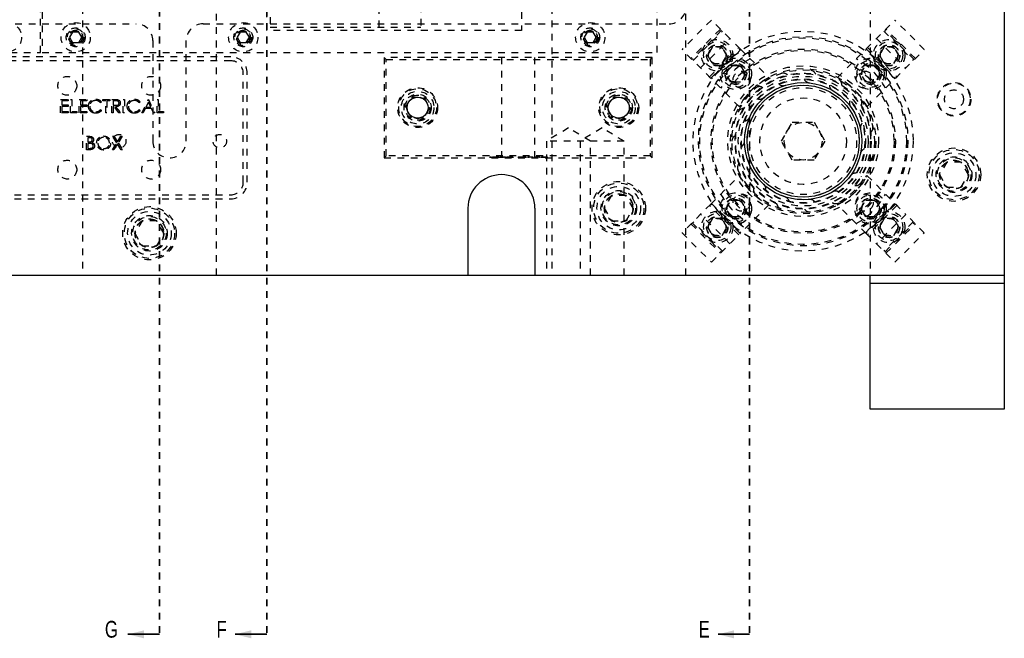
# Model space of a CAD drawing. Header units: inches. Extents: x 1694 to 2505, y -239 to -56.
# Tile 60 of 179: x 1749 to 1763, y -172 to -163. Entities that reach past the tile are written whole.
import ezdxf

# ---------------------------------------------------------------- set-up
doc = ezdxf.new("R2010")
doc.units = ezdxf.units.IN
doc.header["$LTSCALE"] = 0.5
doc.header["$MEASUREMENT"] = 0
doc.linetypes.add('HIDDEN', pattern=[0.225, 0.15, -0.075])
doc.linetypes.add('PHANTOM', pattern=[0.25, 0.125, -0.025, 0.025, -0.025, 0.025, -0.025])
doc.layers.add('SID-M-H', color=4, linetype='HIDDEN')
doc.layers.add('SID-M-S', color=105, linetype='Continuous')
doc.styles.add('SLDTEXTSTYLE0', font='TXT', dxfattribs={"width": 0.595745})

msp = doc.modelspace()

# ---------------------------------------------------------------- linework, layer by layer
at = {"color": 7, "linetype": 'PHANTOM', "lineweight": 35}
for p, q in [((1750.61658, -137.23909), (1750.61658, -171.9591)), ((1752.21658, -137.23909), (1752.21658, -171.9591)), ((1759.41658, -137.23909), (1759.41658, -171.9591))]:
    msp.add_line(p, q, dxfattribs=at)
at = {"color": 7, "linetype": 'Continuous', "lineweight": 35}
for p, q in [((1750.61658, -171.9591), (1750.14658, -171.9591)), ((1752.21658, -171.9591), (1751.74658, -171.9591)), ((1759.41658, -171.9591), (1758.94658, -171.9591))]:
    msp.add_line(p, q, dxfattribs=at)
for points in [[(1750.14658, -171.9591), (1750.38658, -172.0191), (1750.38658, -171.8991)], [(1751.74658, -171.9591), (1751.98658, -172.0191), (1751.98658, -171.8991)], [(1758.94658, -171.9591), (1759.18658, -172.0191), (1759.18658, -171.8991)]]:
    msp.add_solid(points, dxfattribs=at)
at = {"layer": 'SID-M-H'}
for p, q in [((1749.46658, -142.5991), (1749.46658, -166.5991)), ((1751.46658, -166.5991), (1751.46658, -142.5991)), ((1756.46658, -142.5991), (1756.46658, -166.5991)), ((1758.46658, -166.5991), (1758.46658, -142.5991)), ((1761.21658, -142.5991), (1761.21658, -166.5991)), ((1748.84158, -163.2741), (1748.84158, -161.1491)), ((1752.26658, -161.1491), (1752.26658, -162.8991)), ((1753.89158, -162.8991), (1753.89158, -161.1491)), ((1754.51658, -162.1741), (1754.51658, -162.8991)), ((1748.86658, -162.2741), (1748.86658, -163.2741)), ((1752.21658, -162.9491), (1752.21658, -162.2741)), ((1756.01658, -162.2741), (1756.01658, -162.9491)), ((1758.04158, -163.2741), (1758.04158, -162.2741)), ((1741.66594, -162.8491), (1750.26658, -162.8491)), ((1751.26658, -162.8491), (1758.21658, -162.8491)), ((1758.84798, -162.79208), (1758.40957, -163.23049)), ((1759.12419, -163.06829), (1758.84798, -162.79208)), ((1761.15695, -163.22032), (1761.58519, -162.79208)), ((1762.02359, -163.23049), (1761.58519, -162.79208)), ((1749.32155, -162.9711), (1749.27652, -163.0491)), ((1749.41162, -162.9711), (1749.32155, -162.9711)), ((1749.45665, -163.0491), (1749.41162, -162.9711)), ((1751.82155, -162.9711), (1751.77652, -163.0491)), ((1751.91162, -162.9711), (1751.82155, -162.9711)), ((1751.95665, -163.0491), (1751.91162, -162.9711)), ((1756.01658, -162.9491), (1752.21658, -162.9491)), ((1752.26658, -162.8991), (1754.51658, -162.8991)), ((1756.99655, -162.9711), (1756.95152, -163.0491)), ((1757.08662, -162.9711), (1756.99655, -162.9711)), ((1757.13165, -163.0491), (1757.08662, -162.9711)), ((1758.98162, -162.92573), (1758.54321, -163.36413)), ((1759.00001, -162.94411), (1758.5616, -163.38252)), ((1758.57397, -163.39489), (1759.01238, -162.95649)), ((1761.42079, -162.95649), (1761.85919, -163.39489)), ((1761.87157, -163.38252), (1761.43316, -162.94411)), ((1761.88995, -163.36413), (1761.45154, -162.92573)), ((1749.27652, -163.0491), (1749.32155, -163.1271)), ((1749.32155, -163.1271), (1749.41162, -163.1271)), ((1749.41162, -163.1271), (1749.45665, -163.0491)), ((1750.51658, -163.0991), (1750.51658, -164.5991)), ((1751.01658, -164.5991), (1751.01658, -163.0991)), ((1751.77652, -163.0491), (1751.82155, -163.1271)), ((1751.82155, -163.1271), (1751.91162, -163.1271)), ((1751.91162, -163.1271), (1751.95665, -163.0491)), ((1756.95152, -163.0491), (1756.99655, -163.1271)), ((1756.99655, -163.1271), (1757.08662, -163.1271)), ((1757.08662, -163.1271), (1757.13165, -163.0491)), ((1758.68578, -163.5067), (1759.12419, -163.06829)), ((1759.27622, -163.22032), (1759.12419, -163.06829)), ((1761.30898, -163.06829), (1761.74738, -163.5067)), ((1741.39158, -163.2741), (1748.84158, -163.2741)), ((1748.86658, -163.2741), (1758.04158, -163.2741)), ((1759.2654, -164.08632), (1758.40957, -163.23049)), ((1758.86278, -163.19246), (1758.79061, -163.31746)), ((1758.81942, -163.64034), (1759.25783, -163.20194)), ((1758.83781, -163.65873), (1759.27622, -163.22032)), ((1759.28859, -163.2327), (1758.85018, -163.6711)), ((1759.00712, -163.19246), (1758.86278, -163.19246)), ((1759.07929, -163.31746), (1759.00712, -163.19246)), ((1759.27622, -163.22032), (1759.70381, -163.64792)), ((1760.72936, -163.64792), (1761.15695, -163.22032)), ((1761.58298, -163.6711), (1761.14458, -163.2327)), ((1761.15695, -163.22032), (1761.59536, -163.65873)), ((1761.16776, -164.08632), (1762.02359, -163.23049)), ((1761.17533, -163.20194), (1761.61374, -163.64034)), ((1761.42605, -163.19246), (1761.35388, -163.31746)), ((1761.57038, -163.19246), (1761.42605, -163.19246)), ((1761.64255, -163.31746), (1761.57038, -163.19246)), ((1751.67908, -163.3391), (1748.05408, -163.3391)), ((1751.67908, -163.3991), (1748.05408, -163.3991)), ((1757.96658, -163.3491), (1753.96658, -163.3491)), ((1753.96658, -163.3491), (1753.96658, -164.8491)), ((1753.99658, -163.3791), (1753.96658, -163.3491)), ((1753.99658, -163.3791), (1757.93658, -163.3791)), ((1753.99658, -164.8191), (1753.99658, -163.3791)), ((1755.71658, -163.3491), (1755.71658, -164.8491)), ((1756.21658, -164.8491), (1756.21658, -163.3491)), ((1757.93658, -163.3791), (1757.96658, -163.3491)), ((1757.93658, -163.3791), (1757.93658, -164.8191)), ((1757.96658, -164.8491), (1757.96658, -163.3491)), ((1758.79061, -163.31746), (1758.86278, -163.44246)), ((1758.86278, -163.44246), (1759.00712, -163.44246)), ((1759.00712, -163.44246), (1759.07929, -163.31746)), ((1761.35388, -163.31746), (1761.42605, -163.44246)), ((1761.42605, -163.44246), (1761.57038, -163.44246)), ((1761.57038, -163.44246), (1761.64255, -163.31746)), ((1751.86658, -165.2116), (1751.86658, -163.5866)), ((1751.92658, -165.2116), (1751.92658, -163.5866)), ((1759.06682, -163.59367), (1759.13899, -163.46867)), ((1759.13899, -163.46867), (1759.28333, -163.46867)), ((1759.28333, -163.46867), (1759.3555, -163.59367)), ((1761.07767, -163.59367), (1761.14984, -163.46867)), ((1761.14984, -163.46867), (1761.29417, -163.46867)), ((1761.29417, -163.46867), (1761.36634, -163.59367)), ((1759.13899, -163.71867), (1759.06682, -163.59367)), ((1759.28333, -163.71867), (1759.13899, -163.71867)), ((1759.3555, -163.59367), (1759.28333, -163.71867)), ((1761.14984, -163.71867), (1761.07767, -163.59367)), ((1761.29417, -163.71867), (1761.14984, -163.71867)), ((1761.36634, -163.59367), (1761.29417, -163.71867)), ((1749.14222, -163.97683), (1749.25504, -163.97683)), ((1749.14222, -164.17683), (1749.14222, -163.97683)), ((1749.16017, -163.99735), (1749.16017, -164.05888)), ((1749.25504, -163.99735), (1749.16017, -163.99735)), ((1749.25504, -163.97683), (1749.25504, -163.99735)), ((1749.29094, -163.97683), (1749.30889, -163.97683)), ((1749.29094, -164.17683), (1749.29094, -163.97683)), ((1749.30889, -163.97683), (1749.30889, -164.15632)), ((1749.41915, -163.97683), (1749.53197, -163.97683)), ((1749.41915, -164.17683), (1749.41915, -163.97683)), ((1749.4371, -163.99735), (1749.4371, -164.05888)), ((1749.53197, -163.99735), (1749.4371, -163.99735)), ((1749.53197, -163.97683), (1749.53197, -163.99735)), ((1749.75248, -164.01353), (1749.73678, -164.02555)), ((1749.77043, -163.97683), (1749.87556, -163.97683)), ((1749.77043, -163.99735), (1749.77043, -163.97683)), ((1749.81402, -163.99735), (1749.77043, -163.99735)), ((1749.81402, -164.17683), (1749.81402, -163.99735)), ((1749.83197, -163.99735), (1749.83197, -164.17683)), ((1749.87556, -163.99735), (1749.83197, -163.99735)), ((1749.87556, -163.97683), (1749.87556, -163.99735)), ((1749.90633, -163.97683), (1749.94635, -163.97683)), ((1749.90633, -164.17683), (1749.90633, -163.97683)), ((1749.92428, -163.99735), (1749.92428, -164.06401)), ((1749.96178, -163.99735), (1749.92428, -163.99735)), ((1750.07556, -163.97683), (1750.09351, -163.97683)), ((1750.07556, -164.17683), (1750.07556, -163.97683)), ((1750.09351, -163.97683), (1750.09351, -164.17683)), ((1750.3294, -164.01353), (1750.3137, -164.02555)), ((1750.35504, -164.17683), (1750.44992, -163.97683)), ((1750.451, -164.01581), (1750.41478, -164.09222)), ((1750.44992, -163.97683), (1750.45248, -163.97683)), ((1750.48625, -164.09222), (1750.451, -164.01581)), ((1750.45248, -163.97683), (1750.54479, -164.17683)), ((1750.58069, -163.97683), (1750.59863, -163.97683)), ((1750.58069, -164.17683), (1750.58069, -163.97683)), ((1750.59863, -163.97683), (1750.59863, -164.15632)), ((1754.28645, -164.0991), (1754.37652, -163.9431)), ((1754.37652, -163.9431), (1754.55665, -163.9431)), ((1754.55665, -163.9431), (1754.64672, -164.0991)), ((1757.28645, -164.0991), (1757.37652, -163.9431)), ((1757.37652, -163.9431), (1757.55665, -163.9431)), ((1757.55665, -163.9431), (1757.64672, -164.0991)), ((1749.25504, -164.17683), (1749.14222, -164.17683)), ((1749.16017, -164.05888), (1749.25504, -164.05888)), ((1749.16017, -164.0794), (1749.16017, -164.15632)), ((1749.25504, -164.0794), (1749.16017, -164.0794)), ((1749.16017, -164.15632), (1749.25504, -164.15632)), ((1749.25504, -164.05888), (1749.25504, -164.0794)), ((1749.25504, -164.15632), (1749.25504, -164.17683)), ((1749.38581, -164.17683), (1749.29094, -164.17683)), ((1749.30889, -164.15632), (1749.38581, -164.15632)), ((1749.38581, -164.15632), (1749.38581, -164.17683)), ((1749.53197, -164.17683), (1749.41915, -164.17683)), ((1749.4371, -164.05888), (1749.53197, -164.05888)), ((1749.4371, -164.0794), (1749.4371, -164.15632)), ((1749.53197, -164.0794), (1749.4371, -164.0794)), ((1749.4371, -164.15632), (1749.53197, -164.15632)), ((1749.53197, -164.05888), (1749.53197, -164.0794)), ((1749.53197, -164.15632), (1749.53197, -164.17683)), ((1749.73678, -164.12811), (1749.75248, -164.14001)), ((1749.83197, -164.17683), (1749.81402, -164.17683)), ((1749.92428, -164.17683), (1749.90633, -164.17683)), ((1749.92428, -164.06401), (1749.96089, -164.06429)), ((1749.92428, -164.08452), (1749.92428, -164.17683)), ((1749.93886, -164.08452), (1749.92428, -164.08452)), ((1750.01234, -164.17683), (1749.93886, -164.08452)), ((1749.96105, -164.08452), (1750.03453, -164.17683)), ((1750.03453, -164.17683), (1750.01234, -164.17683)), ((1750.09351, -164.17683), (1750.07556, -164.17683)), ((1750.3137, -164.12811), (1750.3294, -164.14001)), ((1750.37464, -164.17683), (1750.35504, -164.17683)), ((1750.40504, -164.11273), (1750.37464, -164.17683)), ((1750.49571, -164.11273), (1750.40504, -164.11273)), ((1750.41478, -164.09222), (1750.48625, -164.09222)), ((1750.52528, -164.17683), (1750.49571, -164.11273)), ((1750.54479, -164.17683), (1750.52528, -164.17683)), ((1750.67556, -164.17683), (1750.58069, -164.17683)), ((1750.59863, -164.15632), (1750.67556, -164.15632)), ((1750.67556, -164.15632), (1750.67556, -164.17683)), ((1754.37652, -164.2551), (1754.28645, -164.0991)), ((1754.64672, -164.0991), (1754.55665, -164.2551)), ((1757.37652, -164.2551), (1757.28645, -164.0991)), ((1757.64672, -164.0991), (1757.55665, -164.2551)), ((1754.55665, -164.2551), (1754.37652, -164.2551)), ((1757.55665, -164.2551), (1757.37652, -164.2551)), ((1759.89182, -164.5991), (1760.0542, -164.31785)), ((1760.0542, -164.31785), (1760.37896, -164.31785)), ((1760.37896, -164.31785), (1760.54134, -164.5991)), ((1756.71658, -164.40195), (1756.38848, -164.5991)), ((1757.04468, -164.5991), (1756.71658, -164.40195)), ((1757.21658, -164.40195), (1756.88848, -164.5991)), ((1757.54468, -164.5991), (1757.21658, -164.40195)), ((1749.52992, -164.52683), (1749.56895, -164.52683)), ((1749.52992, -164.72683), (1749.52992, -164.52683)), ((1749.54787, -164.54735), (1749.54787, -164.61145)), ((1749.57223, -164.54735), (1749.54787, -164.54735)), ((1749.54787, -164.61145), (1749.55993, -164.61145)), ((1749.91582, -164.52683), (1749.93653, -164.52683)), ((1749.97856, -164.62483), (1749.91582, -164.52683)), ((1749.93653, -164.52683), (1749.9889, -164.60864)), ((1749.9889, -164.60864), (1750.04126, -164.52683)), ((1750.06198, -164.52683), (1749.99928, -164.62483)), ((1750.04126, -164.52683), (1750.06198, -164.52683)), ((1757.54468, -164.5991), (1756.38848, -164.5991)), ((1756.38848, -164.5991), (1756.38848, -166.5991)), ((1756.88848, -164.5991), (1756.88848, -166.5991)), ((1757.04468, -166.5991), (1757.04468, -164.5991)), ((1757.54468, -166.5991), (1757.54468, -164.5991)), ((1760.0542, -164.88035), (1759.89182, -164.5991)), ((1760.54134, -164.5991), (1760.37896, -164.88035)), ((1749.58401, -164.72683), (1749.52992, -164.72683)), ((1749.54787, -164.63196), (1749.54787, -164.70632)), ((1749.55977, -164.63196), (1749.54787, -164.63196)), ((1749.54787, -164.70632), (1749.57343, -164.70632)), ((1749.91326, -164.72683), (1749.97856, -164.62483)), ((1749.93397, -164.72683), (1749.91326, -164.72683)), ((1749.9889, -164.64102), (1749.93397, -164.72683)), ((1750.04383, -164.72683), (1749.9889, -164.64102)), ((1749.99928, -164.62483), (1750.06454, -164.72683)), ((1750.06454, -164.72683), (1750.04383, -164.72683)), ((1753.96658, -164.8491), (1753.99658, -164.8191)), ((1753.96658, -164.8491), (1757.96658, -164.8491)), ((1757.93658, -164.8191), (1753.99658, -164.8191)), ((1755.54248, -164.8341), (1755.54248, -164.8491)), ((1755.55397, -164.8341), (1755.55397, -164.8491)), ((1755.56545, -164.8341), (1755.56545, -164.8491)), ((1755.58311, -164.8341), (1755.58311, -164.8491)), ((1755.59548, -164.8341), (1755.59548, -164.8491)), ((1755.62918, -164.8341), (1755.62918, -164.8491)), ((1755.6296, -164.8341), (1755.6296, -164.8491)), ((1755.65916, -164.8341), (1755.65916, -164.8491)), ((1755.66438, -164.8341), (1755.66438, -164.8491)), ((1755.67674, -164.8341), (1755.67674, -164.8491)), ((1755.69088, -164.8341), (1755.69088, -164.8491)), ((1755.69088, -164.8341), (1755.70324, -164.8341)), ((1755.70324, -164.8341), (1755.70324, -164.8491)), ((1755.70501, -164.8341), (1755.77567, -164.8341)), ((1755.70501, -164.8341), (1755.70501, -164.8491)), ((1755.71914, -164.8341), (1755.71914, -164.8491)), ((1755.72138, -164.8341), (1755.72138, -164.8491)), ((1755.7288, -164.8341), (1755.7288, -164.8491)), ((1755.73292, -164.8341), (1755.73292, -164.8491)), ((1755.73363, -164.8341), (1755.73363, -164.8491)), ((1755.73537, -164.8341), (1755.73537, -164.8491)), ((1755.73761, -164.8341), (1755.73761, -164.8491)), ((1755.76861, -164.8341), (1755.76861, -164.8491)), ((1755.77567, -164.8341), (1755.77567, -164.8491)), ((1755.78097, -164.8341), (1755.78097, -164.8491)), ((1755.79511, -164.8341), (1755.79511, -164.8491)), ((1755.80747, -164.8341), (1755.80747, -164.8491)), ((1755.84118, -164.8341), (1755.84118, -164.8491)), ((1755.84159, -164.8341), (1755.84159, -164.8491)), ((1755.87115, -164.8341), (1755.87115, -164.8491)), ((1755.87637, -164.8341), (1755.87637, -164.8491)), ((1755.88874, -164.8341), (1755.88874, -164.8491)), ((1755.96647, -164.8341), (1755.96647, -164.8491)), ((1755.96647, -164.8341), (1755.99429, -164.8341)), ((1755.97883, -164.8341), (1755.97883, -164.8491)), ((1755.98852, -164.8341), (1755.98852, -164.8491)), ((1755.99429, -164.8341), (1755.99429, -164.8491)), ((1755.99465, -164.8341), (1755.99465, -164.8491)), ((1756.00917, -164.8341), (1756.00917, -164.8491)), ((1756.03087, -164.8341), (1756.03087, -164.8491)), ((1756.03404, -164.8341), (1756.03404, -164.8491)), ((1756.03802, -164.8341), (1756.03802, -164.8491)), ((1756.06716, -164.8341), (1756.06716, -164.8491)), ((1756.07953, -164.8341), (1756.07953, -164.8491)), ((1756.1078, -164.8341), (1756.18553, -164.8341)), ((1756.1078, -164.8341), (1756.1078, -164.8491)), ((1756.12016, -164.8341), (1756.12016, -164.8491)), ((1756.18553, -164.8341), (1756.18553, -164.8491)), ((1756.21026, -164.8341), (1756.21026, -164.8491)), ((1756.21026, -164.8341), (1756.28799, -164.8341)), ((1756.22263, -164.8341), (1756.22263, -164.8491)), ((1756.28799, -164.8341), (1756.28799, -164.8491)), ((1756.31272, -164.8341), (1756.31272, -164.8491)), ((1756.31272, -164.8341), (1756.33975, -164.8341)), ((1756.32509, -164.8341), (1756.32509, -164.8491)), ((1756.33494, -164.8341), (1756.33494, -164.8491)), ((1756.33975, -164.8341), (1756.33975, -164.8491)), ((1756.34921, -164.8341), (1756.34921, -164.8491)), ((1756.35029, -164.8341), (1756.35029, -164.8491)), ((1756.37003, -164.8341), (1756.37003, -164.8491)), ((1756.37113, -164.8341), (1756.37113, -164.8491)), ((1756.38515, -164.8341), (1756.38515, -164.8491)), ((1756.39752, -164.8341), (1756.39752, -164.8491)), ((1757.96658, -164.8491), (1757.93658, -164.8191)), ((1760.37896, -164.88035), (1760.0542, -164.88035)), ((1762.35833, -164.9116), (1762.25008, -165.0991)), ((1762.57484, -164.9116), (1762.35833, -164.9116)), ((1762.68309, -165.0991), (1762.57484, -164.9116)), ((1758.83781, -165.53946), (1759.2654, -165.11187)), ((1761.16776, -165.11187), (1761.74738, -165.69149)), ((1762.25008, -165.0991), (1762.35833, -165.2866)), ((1762.57484, -165.2866), (1762.68309, -165.0991)), ((1762.35833, -165.2866), (1762.57484, -165.2866)), ((1748.05408, -165.3991), (1751.67908, -165.3991)), ((1748.05408, -165.4591), (1751.67908, -165.4591)), ((1757.35833, -165.4116), (1757.25008, -165.5991)), ((1757.57484, -165.4116), (1757.35833, -165.4116)), ((1757.68309, -165.5991), (1757.57484, -165.4116)), ((1759.06682, -165.60452), (1759.13899, -165.47952)), ((1759.13899, -165.47952), (1759.28333, -165.47952)), ((1759.28333, -165.47952), (1759.3555, -165.60452)), ((1761.07767, -165.60452), (1761.14984, -165.47952)), ((1761.14984, -165.47952), (1761.29417, -165.47952)), ((1761.29417, -165.47952), (1761.36634, -165.60452)), ((1757.25008, -165.5991), (1757.35833, -165.7866)), ((1757.57484, -165.7866), (1757.68309, -165.5991)), ((1758.83781, -165.53946), (1758.40957, -165.9677)), ((1759.25783, -165.99625), (1758.81942, -165.55785)), ((1759.27622, -165.97787), (1758.83781, -165.53946)), ((1758.85018, -165.52709), (1759.28859, -165.96549)), ((1759.13899, -165.72952), (1759.06682, -165.60452)), ((1759.70381, -165.55028), (1759.27622, -165.97787)), ((1759.3555, -165.60452), (1759.28333, -165.72952)), ((1761.15695, -165.97787), (1760.72936, -165.55028)), ((1761.14984, -165.72952), (1761.07767, -165.60452)), ((1761.14458, -165.96549), (1761.58298, -165.52709)), ((1761.59536, -165.53946), (1761.15695, -165.97787)), ((1761.61374, -165.55785), (1761.17533, -165.99625)), ((1761.36634, -165.60452), (1761.29417, -165.72952)), ((1750.35833, -165.7866), (1750.25008, -165.9741)), ((1750.57484, -165.7866), (1750.35833, -165.7866)), ((1750.68309, -165.9741), (1750.57484, -165.7866)), ((1757.35833, -165.7866), (1757.57484, -165.7866)), ((1759.12419, -166.1299), (1758.68578, -165.69149)), ((1758.86278, -165.75573), (1758.79061, -165.88073)), ((1759.00712, -165.75573), (1758.86278, -165.75573)), ((1759.07929, -165.88073), (1759.00712, -165.75573)), ((1759.28333, -165.72952), (1759.13899, -165.72952)), ((1761.29417, -165.72952), (1761.14984, -165.72952)), ((1761.74738, -165.69149), (1761.30898, -166.1299)), ((1761.42605, -165.75573), (1761.35388, -165.88073)), ((1761.57038, -165.75573), (1761.42605, -165.75573)), ((1761.64255, -165.88073), (1761.57038, -165.75573)), ((1762.02359, -165.9677), (1761.74738, -165.69149)), ((1758.54321, -165.83406), (1758.98162, -166.27246)), ((1758.5616, -165.81567), (1759.00001, -166.25408)), ((1759.01238, -166.2417), (1758.57397, -165.8033)), ((1758.79061, -165.88073), (1758.86278, -166.00573)), ((1759.00712, -166.00573), (1759.07929, -165.88073)), ((1761.35388, -165.88073), (1761.42605, -166.00573)), ((1761.85919, -165.8033), (1761.42079, -166.2417)), ((1761.43316, -166.25408), (1761.87157, -165.81567)), ((1761.45154, -166.27246), (1761.88995, -165.83406)), ((1761.57038, -166.00573), (1761.64255, -165.88073)), ((1750.25008, -165.9741), (1750.35833, -166.1616)), ((1750.57484, -166.1616), (1750.68309, -165.9741)), ((1758.40957, -165.9677), (1758.84798, -166.40611)), ((1758.84798, -166.40611), (1759.27622, -165.97787)), ((1758.86278, -166.00573), (1759.00712, -166.00573)), ((1761.15695, -165.97787), (1761.30898, -166.1299)), ((1761.42605, -166.00573), (1761.57038, -166.00573)), ((1761.58519, -166.40611), (1762.02359, -165.9677)), ((1750.35833, -166.1616), (1750.57484, -166.1616)), ((1761.30898, -166.1299), (1761.58519, -166.40611))]:
    msp.add_line(p, q, dxfattribs=at)
for centre, radius in [((1748.34158, -163.0491), 0.2185), ((1749.36658, -163.0491), 0.2185), ((1751.86658, -163.0491), 0.2185), ((1757.04158, -163.0491), 0.2185), ((1749.36658, -163.0491), 0.1405), ((1749.36658, -163.0491), 0.125), ((1749.36658, -163.0491), 0.10497), ((1749.36658, -163.0491), 0.1047), ((1749.36658, -163.0491), 0.10418), ((1749.36658, -163.0491), 0.1005), ((1749.36658, -163.0491), 0.0975), ((1751.86658, -163.0491), 0.1405), ((1751.86658, -163.0491), 0.125), ((1751.86658, -163.0491), 0.10497), ((1751.86658, -163.0491), 0.1047), ((1751.86658, -163.0491), 0.10418), ((1751.86658, -163.0491), 0.1005), ((1751.86658, -163.0491), 0.0975), ((1757.04158, -163.0491), 0.1405), ((1757.04158, -163.0491), 0.125), ((1757.04158, -163.0491), 0.10497), ((1757.04158, -163.0491), 0.1047), ((1757.04158, -163.0491), 0.10418), ((1757.04158, -163.0491), 0.1005), ((1757.04158, -163.0491), 0.0975), ((1760.21658, -164.5991), 1.6415), ((1760.21658, -164.5991), 1.5625), ((1760.21658, -164.5991), 1.5425), ((1758.93495, -163.31746), 0.23438), ((1758.93495, -163.31746), 0.20312), ((1761.49821, -163.31746), 0.23438), ((1761.49821, -163.31746), 0.20312), ((1758.93495, -163.31746), 0.1595), ((1758.93495, -163.31746), 0.15625), ((1758.93495, -163.31746), 0.13297), ((1758.93495, -163.31746), 0.1327), ((1758.93495, -163.31746), 0.13218), ((1758.93495, -163.31746), 0.1285), ((1760.21658, -164.5991), 1.375), ((1760.21658, -164.5991), 1.355), ((1761.49821, -163.31746), 0.1595), ((1761.49821, -163.31746), 0.15625), ((1761.49821, -163.31746), 0.13297), ((1761.49821, -163.31746), 0.1327), ((1761.49821, -163.31746), 0.13218), ((1761.49821, -163.31746), 0.1285), ((1759.21116, -163.59367), 0.23438), ((1759.21116, -163.59367), 0.20312), ((1759.21116, -163.59367), 0.1595), ((1759.21116, -163.59367), 0.15625), ((1761.222, -163.59367), 0.23438), ((1761.222, -163.59367), 0.20312), ((1761.222, -163.59367), 0.1595), ((1761.222, -163.59367), 0.15625), ((1759.21116, -163.59367), 0.13297), ((1759.21116, -163.59367), 0.1327), ((1759.21116, -163.59367), 0.13218), ((1759.21116, -163.59367), 0.1285), ((1760.21658, -164.5991), 1.125), ((1760.21658, -164.5991), 1.0825), ((1760.21658, -164.5991), 1.0625), ((1759.29955, -163.68206), 0.1285), ((1760.21658, -164.5991), 1.01563), ((1761.13362, -163.68206), 0.1285), ((1761.222, -163.59367), 0.13297), ((1761.222, -163.59367), 0.1327), ((1761.222, -163.59367), 0.13218), ((1761.222, -163.59367), 0.1285), ((1749.24158, -163.7741), 0.1405), ((1750.49158, -163.7741), 0.1405), ((1760.21658, -164.5991), 1.00775), ((1760.21658, -164.5991), 0.96875), ((1760.21658, -164.5991), 0.92975), ((1760.21658, -164.5991), 0.92188), ((1760.21658, -164.5991), 0.8744), ((1762.46658, -163.9741), 0.25), ((1762.46658, -163.9741), 0.24213), ((1754.46658, -164.0991), 0.2969), ((1754.46658, -164.0991), 0.28125), ((1754.46658, -164.0991), 0.24375), ((1757.46658, -164.0991), 0.2969), ((1757.46658, -164.0991), 0.28125), ((1757.46658, -164.0991), 0.24375), ((1760.21658, -164.5991), 0.83665), ((1760.21658, -164.5991), 0.79788), ((1762.46658, -163.9741), 0.141), ((1754.46658, -164.0991), 0.203), ((1754.46658, -164.0991), 0.1875), ((1754.46658, -164.0991), 0.16072), ((1754.46658, -164.0991), 0.16045), ((1754.46658, -164.0991), 0.15993), ((1757.46658, -164.0991), 0.203), ((1757.46658, -164.0991), 0.1875), ((1757.46658, -164.0991), 0.16072), ((1757.46658, -164.0991), 0.16045), ((1757.46658, -164.0991), 0.15993), ((1760.21658, -164.5991), 0.64583), ((1760.21658, -164.5991), 0.28125), ((1750.01658, -164.5991), 0.1005), ((1751.51658, -164.5991), 0.1005), ((1762.46658, -165.0991), 0.3985), ((1762.46658, -165.0991), 0.375), ((1749.24158, -165.0241), 0.1405), ((1750.49158, -165.0241), 0.1405), ((1762.46658, -165.0991), 0.325), ((1762.46658, -165.0991), 0.2655), ((1762.46658, -165.0991), 0.25), ((1762.46658, -165.0991), 0.21542), ((1762.46658, -165.0991), 0.21515), ((1762.46658, -165.0991), 0.21463), ((1762.46658, -165.0991), 0.21095), ((1757.46658, -165.5991), 0.3985), ((1757.46658, -165.5991), 0.375), ((1757.46658, -165.5991), 0.325), ((1757.46658, -165.5991), 0.2655), ((1757.46658, -165.5991), 0.25), ((1757.46658, -165.5991), 0.21542), ((1757.46658, -165.5991), 0.21515), ((1757.46658, -165.5991), 0.21463), ((1757.46658, -165.5991), 0.21095), ((1759.21116, -165.60452), 0.23438), ((1759.21116, -165.60452), 0.20312), ((1759.21116, -165.60452), 0.1595), ((1759.21116, -165.60452), 0.15625), ((1759.21116, -165.60452), 0.13297), ((1759.21116, -165.60452), 0.1327), ((1759.21116, -165.60452), 0.13218), ((1759.21116, -165.60452), 0.1285), ((1759.29955, -165.51613), 0.1285), ((1761.222, -165.60452), 0.23438), ((1761.13362, -165.51613), 0.1285), ((1761.222, -165.60452), 0.20312), ((1761.222, -165.60452), 0.1595), ((1761.222, -165.60452), 0.15625), ((1761.222, -165.60452), 0.13297), ((1761.222, -165.60452), 0.1327), ((1761.222, -165.60452), 0.13218), ((1761.222, -165.60452), 0.1285), ((1750.46658, -165.9741), 0.3985), ((1750.46658, -165.9741), 0.375), ((1758.93495, -165.88073), 0.23438), ((1761.49821, -165.88073), 0.23438), ((1750.46658, -165.9741), 0.325), ((1750.46658, -165.9741), 0.2655), ((1750.46658, -165.9741), 0.25), ((1750.46658, -165.9741), 0.21542), ((1750.46658, -165.9741), 0.21515), ((1750.46658, -165.9741), 0.21463), ((1750.46658, -165.9741), 0.21095), ((1758.93495, -165.88073), 0.20313), ((1758.93495, -165.88073), 0.1595), ((1758.93495, -165.88073), 0.15625), ((1758.93495, -165.88073), 0.13297), ((1758.93495, -165.88073), 0.1327), ((1758.93495, -165.88073), 0.13218), ((1758.93495, -165.88073), 0.1285), ((1761.49821, -165.88073), 0.20312), ((1761.49821, -165.88073), 0.1595), ((1761.49821, -165.88073), 0.15625), ((1761.49821, -165.88073), 0.13297), ((1761.49821, -165.88073), 0.1327), ((1761.49821, -165.88073), 0.13218), ((1761.49821, -165.88073), 0.1285)]:
    msp.add_circle(centre, radius, dxfattribs=at)
for centre, radius, start, end in [((1758.21658, -162.5991), 0.25, 270, 90), ((1750.26658, -163.0991), 0.25, 0, 90), ((1751.26658, -163.0991), 0.25, 90, 180), ((1751.67908, -163.5866), 0.2475, 360, 90), ((1751.67908, -163.5866), 0.1875, 0, 90), ((1759.90369, -164.2862), 1.031, 117.501613, 152.498387), ((1760.52948, -164.2862), 1.031, 27.501613, 62.498387), ((1759.91722, -163.67776), 0.09375, 45.882154, 170.346191), ((1760.31784, -163.63565), 0.09375, 21.897955, 146.342438), ((1760.1799, -164.56241), 1.031, 117.501613, 152.498387), ((1759.91722, -163.67776), 0.09375, 230.629148, 345.537947), ((1760.31784, -163.63565), 0.09375, 206.649308, 321.535988), ((1760.70096, -163.76013), 0.09375, 357.910894, 122.34032), ((1760.25327, -164.56241), 1.031, 27.501613, 62.498387), ((1759.56836, -163.87917), 0.09375, 69.863154, 194.35124), ((1759.56836, -163.87917), 0.09375, 254.797114, 9.54156), ((1760.70096, -163.76013), 0.09375, 182.666253, 297.536018), ((1761.00032, -164.02968), 0.09375, 158.680322, 270), ((1761.00032, -164.02968), 0.09375, 333.921309, 98.340173), ((1759.33159, -164.20507), 0.09375, 94.043277, 218.357245), ((1759.33159, -164.20507), 0.09375, 278.737572, 33.546488), ((1761.16416, -164.39768), 0.09375, 309.92954, 74.340487), ((1761.16416, -164.39768), 0.09375, 134.691853, 249.593989), ((1750.76658, -164.5991), 0.25, 180, 0), ((1759.24783, -164.5991), 0.09375, 118.023432, 242.363864), ((1759.24783, -164.5991), 0.09375, 302.733548, 57.552394), ((1761.16416, -164.80051), 0.09375, 110.701183, 225.592533), ((1761.16416, -164.80051), 0.09375, 285.935926, 50.34425), ((1759.33159, -164.99312), 0.09375, 326.730061, 81.55894), ((1759.33159, -164.99312), 0.09375, 142.006885, 270), ((1760.1799, -164.63578), 1.031, 207.501613, 242.498387), ((1760.25327, -164.63578), 1.031, 297.501613, 332.498387), ((1761.00032, -165.16851), 0.09375, 86.708654, 201.589321), ((1761.00032, -165.16851), 0.09375, 261.950661, 26.353153), ((1751.67908, -165.2116), 0.1875, 270, 0), ((1751.67908, -165.2116), 0.2475, 270, 0), ((1759.56836, -165.31902), 0.09375, 165.993294, 290.394427), ((1759.56836, -165.31902), 0.09375, 350.726765, 105.565784), ((1760.70096, -165.43806), 0.09375, 62.714606, 177.584697), ((1759.90369, -164.91199), 1.031, 207.501613, 242.498387), ((1759.91722, -165.52043), 0.09375, 14.72332, 129.572586), ((1760.31784, -165.56254), 0.09375, 38.719381, 153.579004), ((1760.70096, -165.43806), 0.09375, 237.966836, 2.365399), ((1760.52948, -164.91199), 1.031, 297.501613, 332.498387), ((1759.91722, -165.52043), 0.09375, 189.982317, 314.388264), ((1760.31784, -165.56254), 0.09375, 213.973612, 338.378921)]:
    msp.add_arc(centre, radius, start, end, dxfattribs=at)
for points, knots in [([(1749.55761, -164.07567), (1749.55944, -164.05999), (1749.56309, -164.02864), (1749.59267, -163.9943), (1749.62829, -163.97444), (1749.6529, -163.97262), (1749.66522, -163.9717)], [0, 0, 0, 0, 0.27951187, 0.55907963, 0.77937394, 1, 1, 1, 1]), ([(1749.6641, -163.99222), (1749.65133, -163.99368), (1749.62579, -163.9966), (1749.59601, -164.01831), (1749.57829, -164.04685), (1749.57647, -164.06697), (1749.57556, -164.07703)], [0, 0, 0, 0, 0.27985584, 0.55951879, 0.77968554, 1, 1, 1, 1]), ([(1749.73678, -164.02555), (1749.72519, -164.01478), (1749.70446, -163.99549), (1749.67646, -163.99322), (1749.6641, -163.99222)], [0, 0, 0, 0, 0.5584265, 1, 1, 1, 1]), ([(1749.66522, -163.9717), (1749.68442, -163.97383), (1749.71874, -163.97763), (1749.74216, -164.00255), (1749.75248, -164.01353)], [0, 0, 0, 0, 0.55951652, 1, 1, 1, 1]), ([(1749.94635, -163.97683), (1749.95485, -163.97681), (1749.97001, -163.97676), (1749.98505, -163.9787), (1749.99166, -163.97956)], [0, 0, 0, 0, 0.56023967, 1, 1, 1, 1]), ([(1749.96089, -164.06429), (1749.97318, -164.06425), (1749.98855, -164.06421), (1750.00372, -164.05444), (1750.01166, -164.04525), (1750.01308, -164.03625), (1750.01402, -164.03028)], [0, 0, 0, 0, 0.49982713, 0.62549782, 0.75120789, 1, 1, 1, 1]), ([(1750.03197, -164.03032), (1750.03144, -164.03664), (1750.0304, -164.04929), (1750.02051, -164.06609), (1749.99797, -164.08289), (1749.97627, -164.08385), (1749.96105, -164.08452)], [0, 0, 0, 0, 0.18712025, 0.37397889, 0.56091118, 1, 1, 1, 1]), ([(1750.01402, -164.03028), (1750.0138, -164.02735), (1750.01337, -164.02149), (1750.00939, -164.0135), (1750.00377, -164.00673), (1749.98893, -163.99696), (1749.97384, -163.99717), (1749.96178, -163.99735)], [0, 0, 0, 0, 0.12530739, 0.25061699, 0.37595425, 0.50128061, 1, 1, 1, 1]), ([(1749.99166, -163.97956), (1749.99794, -163.98164), (1750.01048, -163.9858), (1750.02369, -163.99928), (1750.03097, -164.0148), (1750.03164, -164.02514), (1750.03197, -164.03032)], [0, 0, 0, 0, 0.27979715, 0.55949981, 0.77962646, 1, 1, 1, 1]), ([(1750.13453, -164.07567), (1750.13636, -164.05999), (1750.14001, -164.02864), (1750.1696, -163.9943), (1750.20521, -163.97444), (1750.22983, -163.97262), (1750.24214, -163.9717)], [0, 0, 0, 0, 0.27951187, 0.55907963, 0.77937394, 1, 1, 1, 1]), ([(1750.24102, -163.99222), (1750.22825, -163.99368), (1750.20271, -163.9966), (1750.17293, -164.01831), (1750.15521, -164.04685), (1750.15339, -164.06697), (1750.15248, -164.07703)], [0, 0, 0, 0, 0.27985584, 0.55951879, 0.77968554, 1, 1, 1, 1]), ([(1750.3137, -164.02555), (1750.30212, -164.01478), (1750.28138, -163.99549), (1750.25338, -163.99322), (1750.24102, -163.99222)], [0, 0, 0, 0, 0.5584265, 1, 1, 1, 1]), ([(1750.24214, -163.9717), (1750.26135, -163.97383), (1750.29567, -163.97763), (1750.31909, -164.00255), (1750.3294, -164.01353)], [0, 0, 0, 0, 0.55951652, 1, 1, 1, 1]), ([(1749.58297, -164.14698), (1749.57469, -164.13487), (1749.55989, -164.1132), (1749.55831, -164.08716), (1749.55761, -164.07567)], [0, 0, 0, 0, 0.55902863, 1, 1, 1, 1]), ([(1749.57556, -164.07703), (1749.57708, -164.08997), (1749.58013, -164.11584), (1749.60519, -164.14373), (1749.63491, -164.15932), (1749.65519, -164.16074), (1749.66534, -164.16145)], [0, 0, 0, 0, 0.27943421, 0.5589213, 0.77928305, 1, 1, 1, 1]), ([(1749.66546, -164.18196), (1749.64777, -164.18046), (1749.61617, -164.17779), (1749.59312, -164.1564), (1749.58297, -164.14698)], [0, 0, 0, 0, 0.55980361, 1, 1, 1, 1]), ([(1749.66534, -164.16145), (1749.68081, -164.15956), (1749.70848, -164.15618), (1749.72811, -164.13671), (1749.73678, -164.12811)], [0, 0, 0, 0, 0.55877222, 1, 1, 1, 1]), ([(1749.75248, -164.14001), (1749.74631, -164.14708), (1749.73398, -164.1612), (1749.70432, -164.1782), (1749.68019, -164.18053), (1749.66546, -164.18196)], [0, 0, 0, 0, 0.28041029, 0.56079509, 1, 1, 1, 1]), ([(1750.15989, -164.14698), (1750.15162, -164.13487), (1750.13682, -164.1132), (1750.13523, -164.08716), (1750.13453, -164.07567)], [0, 0, 0, 0, 0.55902863, 1, 1, 1, 1]), ([(1750.15248, -164.07703), (1750.15401, -164.08997), (1750.15706, -164.11584), (1750.18212, -164.14373), (1750.21183, -164.15932), (1750.23211, -164.16074), (1750.24226, -164.16145)], [0, 0, 0, 0, 0.279434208, 0.558921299, 0.779283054, 1, 1, 1, 1]), ([(1750.24238, -164.18196), (1750.22469, -164.18046), (1750.19309, -164.17779), (1750.17004, -164.1564), (1750.15989, -164.14698)], [0, 0, 0, 0, 0.55980361, 1, 1, 1, 1]), ([(1750.24226, -164.16145), (1750.25773, -164.15956), (1750.28541, -164.15618), (1750.30504, -164.13671), (1750.3137, -164.12811)], [0, 0, 0, 0, 0.55877222, 1, 1, 1, 1]), ([(1750.3294, -164.14001), (1750.32324, -164.14708), (1750.3109, -164.1612), (1750.28125, -164.1782), (1750.25711, -164.18053), (1750.24238, -164.18196)], [0, 0, 0, 0, 0.28041029, 0.56079509, 1, 1, 1, 1]), ([(1749.55993, -164.61145), (1749.57249, -164.61142), (1749.58821, -164.61138), (1749.60369, -164.60124), (1749.60971, -164.59428), (1749.6138, -164.58591), (1749.61429, -164.5798), (1749.61454, -164.57675)], [0, 0, 0, 0, 0.49860712, 0.62400852, 0.7494012, 0.87473576, 1, 1, 1, 1]), ([(1749.56895, -164.52683), (1749.57751, -164.52701), (1749.59456, -164.52738), (1749.61711, -164.53757), (1749.63024, -164.55627), (1749.63174, -164.56968), (1749.63249, -164.57639)], [0, 0, 0, 0, 0.28131745, 0.55992195, 0.77993453, 1, 1, 1, 1]), ([(1749.61454, -164.57675), (1749.61396, -164.57183), (1749.61308, -164.56442), (1749.60676, -164.55679), (1749.59481, -164.54825), (1749.58226, -164.54775), (1749.57223, -164.54735)], [0, 0, 0, 0, 0.24928356, 0.37492534, 0.50064465, 1, 1, 1, 1]), ([(1749.63249, -164.57639), (1749.63215, -164.58111), (1749.63147, -164.59055), (1749.62487, -164.60659), (1749.61524, -164.61426), (1749.60937, -164.61894)], [0, 0, 0, 0, 0.28086673, 0.56152713, 1, 1, 1, 1]), ([(1749.60937, -164.61894), (1749.61536, -164.62137), (1749.62733, -164.62622), (1749.63993, -164.63962), (1749.64677, -164.65491), (1749.6475, -164.66501), (1749.64787, -164.67006)], [0, 0, 0, 0, 0.28038227, 0.55960553, 0.7797648, 1, 1, 1, 1]), ([(1749.67864, -164.62771), (1749.68049, -164.61228), (1749.68418, -164.58143), (1749.71155, -164.54627), (1749.74611, -164.52533), (1749.77036, -164.52291), (1749.78249, -164.5217)], [0, 0, 0, 0, 0.27973102, 0.55932682, 0.77968048, 1, 1, 1, 1]), ([(1749.78337, -164.54222), (1749.77074, -164.54386), (1749.74549, -164.54714), (1749.7166, -164.56941), (1749.69931, -164.59775), (1749.6975, -164.61767), (1749.69659, -164.62763)], [0, 0, 0, 0, 0.27962705, 0.55934953, 0.77963023, 1, 1, 1, 1]), ([(1749.78249, -164.5217), (1749.79816, -164.52335), (1749.82949, -164.52664), (1749.86454, -164.55502), (1749.88581, -164.58986), (1749.88787, -164.61445), (1749.8889, -164.62675)], [0, 0, 0, 0, 0.2797673, 0.55935845, 0.7795711, 1, 1, 1, 1]), ([(1749.87095, -164.62671), (1749.86941, -164.61401), (1749.86634, -164.58862), (1749.842, -164.56108), (1749.81318, -164.54516), (1749.79331, -164.5432), (1749.78337, -164.54222)], [0, 0, 0, 0, 0.27946805, 0.55887035, 0.77951584, 1, 1, 1, 1]), ([(1749.59719, -164.63432), (1749.59023, -164.63346), (1749.5778, -164.63193), (1749.56528, -164.63195), (1749.55977, -164.63196)], [0, 0, 0, 0, 0.55973399, 1, 1, 1, 1]), ([(1749.57343, -164.70632), (1749.5865, -164.7063), (1749.6061, -164.70628), (1749.62334, -164.69093), (1749.62911, -164.67955), (1749.62965, -164.67322), (1749.62992, -164.67006)], [0, 0, 0, 0, 0.49936022, 0.74873595, 0.8743989, 1, 1, 1, 1]), ([(1749.64787, -164.67006), (1749.64669, -164.67903), (1749.64431, -164.69697), (1749.62632, -164.71598), (1749.60514, -164.72563), (1749.59106, -164.72643), (1749.58401, -164.72683)], [0, 0, 0, 0, 0.27914114, 0.55865369, 0.77905895, 1, 1, 1, 1]), ([(1749.62992, -164.67006), (1749.62932, -164.66516), (1749.62812, -164.65535), (1749.61655, -164.64107), (1749.60453, -164.63688), (1749.59719, -164.63432)], [0, 0, 0, 0, 0.27994372, 0.56042863, 1, 1, 1, 1]), ([(1749.78409, -164.73196), (1749.76859, -164.73025), (1749.7376, -164.72682), (1749.70312, -164.69854), (1749.68187, -164.66421), (1749.67972, -164.63988), (1749.67864, -164.62771)], [0, 0, 0, 0, 0.27966329, 0.55935394, 0.77963639, 1, 1, 1, 1]), ([(1749.69659, -164.62763), (1749.69812, -164.64024), (1749.70118, -164.66546), (1749.72535, -164.69263), (1749.75369, -164.70901), (1749.77347, -164.71064), (1749.78337, -164.71145)], [0, 0, 0, 0, 0.27941597, 0.55907651, 0.77947804, 1, 1, 1, 1]), ([(1749.78337, -164.71145), (1749.79607, -164.71), (1749.82146, -164.70711), (1749.85089, -164.6852), (1749.86819, -164.65669), (1749.87003, -164.63671), (1749.87095, -164.62671)], [0, 0, 0, 0, 0.279829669, 0.559389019, 0.779653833, 1, 1, 1, 1]), ([(1749.8889, -164.62675), (1749.88714, -164.64227), (1749.88362, -164.67331), (1749.85514, -164.70772), (1749.82066, -164.72884), (1749.79628, -164.73092), (1749.78409, -164.73196)], [0, 0, 0, 0, 0.27963036, 0.55934292, 0.77959724, 1, 1, 1, 1]), ([(1755.54248, -164.8341), (1755.54268, -164.8341), (1755.54309, -164.8341), (1755.5462, -164.8341), (1755.54997, -164.8341), (1755.55263, -164.8341), (1755.55397, -164.8341)], [0, 0, 0, 0, 0.27957625, 0.55928373, 0.7795524, 1, 1, 1, 1]), ([(1755.55397, -164.8341), (1755.55566, -164.8341), (1755.55906, -164.8341), (1755.56277, -164.8341), (1755.56513, -164.8341), (1755.56534, -164.8341), (1755.56545, -164.8341)], [0, 0, 0, 0, 0.27960164, 0.55921202, 0.77947519, 1, 1, 1, 1]), ([(1755.58311, -164.8341), (1755.58365, -164.8341), (1755.58432, -164.8341), (1755.59716, -164.8341), (1755.6061, -164.8341), (1755.6171, -164.8341), (1755.62516, -164.8341), (1755.62918, -164.8341)], [0, 0, 0, 0, 0.49870204, 0.62417652, 0.74946749, 0.87474529, 1, 1, 1, 1]), ([(1755.62918, -164.8341), (1755.63324, -164.8341), (1755.64135, -164.8341), (1755.65614, -164.8341), (1755.67476, -164.8341), (1755.67595, -164.8341), (1755.67674, -164.8341)], [0, 0, 0, 0, 0.12560007, 0.25119689, 0.50058134, 1, 1, 1, 1]), ([(1755.79511, -164.8341), (1755.79564, -164.8341), (1755.79631, -164.8341), (1755.80915, -164.8341), (1755.81809, -164.8341), (1755.82909, -164.8341), (1755.83715, -164.8341), (1755.84118, -164.8341)], [0, 0, 0, 0, 0.49870204, 0.62417652, 0.74946749, 0.87474529, 1, 1, 1, 1]), ([(1755.84118, -164.8341), (1755.84523, -164.8341), (1755.85334, -164.8341), (1755.86813, -164.8341), (1755.88675, -164.8341), (1755.88794, -164.8341), (1755.88874, -164.8341)], [0, 0, 0, 0, 0.125600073, 0.25119689, 0.500581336, 1, 1, 1, 1]), ([(1755.99429, -164.8341), (1756.00257, -164.8341), (1756.01735, -164.8341), (1756.03171, -164.8341), (1756.03802, -164.8341)], [0, 0, 0, 0, 0.56044468, 1, 1, 1, 1]), ([(1756.03802, -164.8341), (1756.04503, -164.8341), (1756.05906, -164.8341), (1756.07611, -164.8341), (1756.07823, -164.8341), (1756.07953, -164.8341)], [0, 0, 0, 0, 0.28026406, 0.56071475, 1, 1, 1, 1]), ([(1756.33975, -164.8341), (1756.34564, -164.8341), (1756.35615, -164.8341), (1756.36656, -164.8341), (1756.37113, -164.8341)], [0, 0, 0, 0, 0.56031372, 1, 1, 1, 1]), ([(1756.37113, -164.8341), (1756.37532, -164.8341), (1756.38369, -164.8341), (1756.39235, -164.8341), (1756.39691, -164.8341), (1756.39732, -164.8341), (1756.39752, -164.8341)], [0, 0, 0, 0, 0.279705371, 0.559380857, 0.779508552, 1, 1, 1, 1])]:
    msp.add_open_spline(points, degree=3, knots=knots, dxfattribs=at)
at = {"layer": 'SID-M-S'}
for p, q in [((1763.21658, -140.5991), (1763.21658, -168.5991)), ((1755.21658, -165.5991), (1755.21658, -166.5991)), ((1756.21658, -165.5991), (1756.21658, -166.5991)), ((1736.21658, -166.5991), (1763.21658, -166.5991)), ((1761.21658, -168.5991), (1761.21658, -166.5991)), ((1763.21658, -166.7241), (1761.21658, -166.7241)), ((1763.21658, -168.5991), (1761.21658, -168.5991))]:
    msp.add_line(p, q, dxfattribs=at)
for centre, radius in [((1760.21658, -164.5991), 0.875), ((1760.21658, -164.5991), 0.83563), ((1754.46658, -164.0991), 0.15625), ((1757.46658, -164.0991), 0.15625)]:
    msp.add_circle(centre, radius, dxfattribs=at)
msp.add_arc((1755.71658, -165.5991), 0.5, 0, 180, dxfattribs=at)

# ---------------------------------------------------------------- texts
at = {"color": 7, "style": 'SLDTEXTSTYLE0', "width": 0.75}
for s, p in [('G', (1749.80222, -172.00927)), ('F', (1751.46624, -172.00927)), ('E', (1758.65751, -172.00927))]:
    msp.add_text(s, height=0.25, dxfattribs=at).set_placement(p)

doc.saveas('drawing.dxf')
